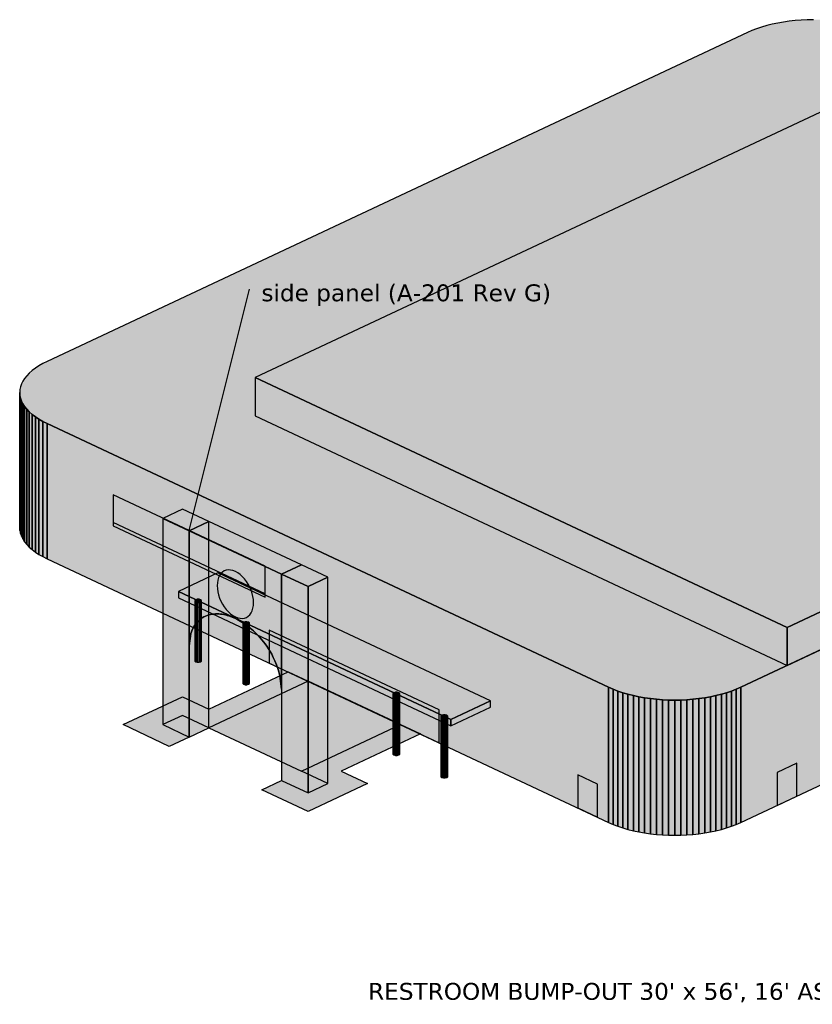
# Model space of a CAD drawing. Header units: inches. Extents: x 0.5 to 16.5, y 0.5 to 10.5.
# Tile 16 of 18: x 8.5 to 10.5, y 6.6 to 9. Entities that reach past the tile are written whole.
import ezdxf
from ezdxf.enums import TextEntityAlignment as Align

# ---------------------------------------------------------------- set-up
doc = ezdxf.new("R2010")
doc.units = ezdxf.units.IN
doc.header["$MEASUREMENT"] = 0
for name, color, linetype in [('A-ANNO-TEXT', 7, 'Continuous'), ('A-MASS', 7, 'Continuous'), ('C-SITE-DIAG', 7, 'Continuous')]:
    doc.layers.add(name, color=color, linetype=linetype)
doc.styles.add('KS-REG', font='DejaVuSans.ttf')

msp = doc.modelspace()

# ---------------------------------------------------------------- hatches: boundary and pattern name
at = {"layer": 'A-MASS', "true_color": 0xc9c6be}
for points in [[(12.0829, 8.1969), (12.0933, 8.2021), (12.1029, 8.2077), (12.1118, 8.2135), (12.1198, 8.2195), (12.127, 8.2258), (12.1333, 8.2323), (12.1386, 8.239), (12.143, 8.2458), (12.1465, 8.2528), (12.149, 8.2598), (12.1505, 8.267), (12.151, 8.2741), (12.1505, 8.2812), (12.149, 8.2883), (12.1465, 8.2954), (12.143, 8.3023), (12.1386, 8.3092), (12.1333, 8.3159), (12.127, 8.3224), (12.1198, 8.3287), (12.1118, 8.3347), (12.1029, 8.3405), (12.0933, 8.3461), (12.0829, 8.3513), (10.6856, 9.0072), (10.6745, 9.0121), (10.6628, 9.0167), (10.6504, 9.0208), (10.6375, 9.0246), (10.6241, 9.0279), (10.6102, 9.0309), (10.596, 9.0334), (10.5814, 9.0355), (10.5666, 9.0371), (10.5516, 9.0383), (10.5364, 9.039), (10.5212, 9.0392), (10.506, 9.039), (10.4909, 9.0383), (10.4759, 9.0371), (10.4611, 9.0355), (10.4465, 9.0334), (10.4323, 9.0309), (10.4184, 9.0279), (10.405, 9.0246), (10.3921, 9.0208), (10.3797, 9.0167), (10.368, 9.0121), (10.3568, 9.0072), (8.6144, 8.1892), (8.604, 8.184), (8.5943, 8.1785), (8.5855, 8.1727), (8.5774, 8.1666), (8.5703, 8.1603), (8.564, 8.1538), (8.5586, 8.1471), (8.5542, 8.1403), (8.5508, 8.1333), (8.5483, 8.1263), (8.5468, 8.1192), (8.5463, 8.112), (8.5468, 8.1049), (8.5483, 8.0978), (8.5508, 8.0907), (8.5542, 8.0838), (8.5586, 8.0769), (8.564, 8.0703), (8.5703, 8.0638), (8.5774, 8.0575), (8.5855, 8.0514), (8.5943, 8.0456), (8.604, 8.0401), (8.6144, 8.0349), (10.0116, 7.3789), (10.0227, 7.374), (10.0345, 7.3695), (10.0469, 7.3653), (10.0598, 7.3615), (10.0732, 7.3582), (10.0871, 7.3552), (10.1013, 7.3527), (10.1159, 7.3506), (10.1307, 7.349), (10.1457, 7.3478), (10.1608, 7.3471), (10.176, 7.3469), (10.1912, 7.3471), (10.2064, 7.3478), (10.2214, 7.349), (10.2362, 7.3506), (10.2508, 7.3527), (10.265, 7.3552), (10.2788, 7.3582), (10.2923, 7.3615), (10.3052, 7.3653), (10.3175, 7.3695), (10.3293, 7.374), (10.3404, 7.3789)], [(9.1322, 8.1491), (10.4555, 7.5278), (12.1979, 8.3459), (10.8747, 8.9671)], [(8.9411, 7.617), (9.6192, 7.2986), (9.7178, 7.3449), (9.0397, 7.6633)], [(8.9966, 7.5909), (8.9988, 7.5928), (8.9988, 7.5949), (8.9966, 7.5967), (8.9927, 7.5978), (8.9882, 7.5978), (8.9842, 7.5967), (8.982, 7.5949), (8.982, 7.5928), (8.9842, 7.5909), (8.9882, 7.5899), (8.9927, 7.5899)], [(9.1158, 7.535), (9.118, 7.5368), (9.118, 7.539), (9.1158, 7.5408), (9.1118, 7.5418), (9.1073, 7.5418), (9.1034, 7.5408), (9.1012, 7.539), (9.1012, 7.5368), (9.1034, 7.535), (9.1073, 7.5339), (9.1118, 7.5339)], [(9.4897, 7.3594), (9.492, 7.3613), (9.492, 7.3634), (9.4897, 7.3652), (9.4858, 7.3663), (9.4813, 7.3663), (9.4774, 7.3652), (9.4751, 7.3634), (9.4751, 7.3613), (9.4774, 7.3594), (9.4813, 7.3584), (9.4858, 7.3584)], [(9.6089, 7.3035), (9.6112, 7.3053), (9.6112, 7.3074), (9.6089, 7.3093), (9.605, 7.3103), (9.6005, 7.3103), (9.5966, 7.3093), (9.5943, 7.3074), (9.5943, 7.3053), (9.5966, 7.3035), (9.6005, 7.3024), (9.605, 7.3024)]]:
    msp.add_hatch(color=7, dxfattribs=at).paths.add_polyline_path(points)
at = {"layer": 'A-MASS', "true_color": 0x918f89}
for points in [[(10.4555, 7.4329), (12.1979, 8.2509), (12.1979, 8.3459), (10.4555, 7.5278)], [(10.3404, 7.0428), (12.0829, 7.8608), (12.0829, 8.1969), (10.3404, 7.3789)], [(8.9966, 7.4421), (8.9988, 7.444), (8.9988, 7.5928), (8.9966, 7.5909)], [(8.9927, 7.4411), (8.9966, 7.4421), (8.9966, 7.5909), (8.9927, 7.5899)], [(9.1118, 7.3851), (9.1158, 7.3862), (9.1158, 7.535), (9.1118, 7.5339)], [(9.1158, 7.3862), (9.118, 7.388), (9.118, 7.5368), (9.1158, 7.535)], [(10.3175, 7.0333), (10.3293, 7.0379), (10.3293, 7.374), (10.3175, 7.3695)], [(10.3293, 7.0379), (10.3404, 7.0428), (10.3404, 7.3789), (10.3293, 7.374)], [(9.4813, 7.2096), (9.4858, 7.2096), (9.4858, 7.3584), (9.4813, 7.3584)], [(9.4858, 7.2096), (9.4897, 7.2106), (9.4897, 7.3594), (9.4858, 7.3584)], [(9.4897, 7.2106), (9.492, 7.2124), (9.492, 7.3613), (9.4897, 7.3594)], [(10.176, 7.0108), (10.1912, 7.011), (10.1912, 7.3471), (10.176, 7.3469)], [(10.1912, 7.011), (10.2064, 7.0117), (10.2064, 7.3478), (10.1912, 7.3471)], [(10.2064, 7.0117), (10.2214, 7.0129), (10.2214, 7.349), (10.2064, 7.3478)], [(10.2214, 7.0129), (10.2362, 7.0145), (10.2362, 7.3506), (10.2214, 7.349)], [(10.2362, 7.0145), (10.2508, 7.0166), (10.2508, 7.3527), (10.2362, 7.3506)], [(10.2508, 7.0166), (10.265, 7.0191), (10.265, 7.3552), (10.2508, 7.3527)], [(10.265, 7.0191), (10.2788, 7.0221), (10.2788, 7.3582), (10.265, 7.3552)], [(10.2788, 7.0221), (10.2923, 7.0254), (10.2923, 7.3615), (10.2788, 7.3582)], [(10.2923, 7.0254), (10.3052, 7.0292), (10.3052, 7.3653), (10.2923, 7.3615)], [(10.3052, 7.0292), (10.3175, 7.0333), (10.3175, 7.3695), (10.3052, 7.3653)], [(9.6192, 7.2832), (9.7178, 7.3295), (9.7178, 7.3449), (9.6192, 7.2986)], [(9.6005, 7.1536), (9.605, 7.1536), (9.605, 7.3024), (9.6005, 7.3024)], [(9.605, 7.1536), (9.6089, 7.1547), (9.6089, 7.3035), (9.605, 7.3024)], [(9.6089, 7.1547), (9.6112, 7.1565), (9.6112, 7.3053), (9.6089, 7.3035)]]:
    msp.add_hatch(color=7, dxfattribs=at).paths.add_polyline_path(points)
at = {"layer": 'A-MASS', "true_color": 0x394c5a}
for points in [[(10.3404, 7.248), (12.0829, 8.0661), (12.0829, 8.1764), (10.3404, 7.3584)], [(10.3404, 7.0582), (12.0829, 7.8762), (12.0829, 8.0199), (10.3404, 7.2018)], [(10.3052, 7.2345), (10.3175, 7.2386), (10.3175, 7.3489), (10.3052, 7.3448)], [(10.3175, 7.2386), (10.3293, 7.2431), (10.3293, 7.3535), (10.3175, 7.3489)], [(10.3293, 7.2431), (10.3404, 7.248), (10.3404, 7.3584), (10.3293, 7.3535)], [(10.176, 7.2161), (10.1912, 7.2163), (10.1912, 7.3266), (10.176, 7.3264)], [(10.1912, 7.2163), (10.2064, 7.217), (10.2064, 7.3273), (10.1912, 7.3266)], [(10.2064, 7.217), (10.2214, 7.2182), (10.2214, 7.3285), (10.2064, 7.3273)], [(10.2214, 7.2182), (10.2362, 7.2198), (10.2362, 7.3301), (10.2214, 7.3285)], [(10.2362, 7.2198), (10.2508, 7.2219), (10.2508, 7.3322), (10.2362, 7.3301)], [(10.2508, 7.2219), (10.265, 7.2244), (10.265, 7.3347), (10.2508, 7.3322)], [(10.265, 7.2244), (10.2788, 7.2273), (10.2788, 7.3376), (10.265, 7.3347)], [(10.2788, 7.2273), (10.2923, 7.2307), (10.2923, 7.341), (10.2788, 7.3376)], [(10.2923, 7.2307), (10.3052, 7.2345), (10.3052, 7.3448), (10.2923, 7.341)], [(10.3293, 7.0533), (10.3404, 7.0582), (10.3404, 7.2018), (10.3293, 7.197)], [(10.2362, 7.0299), (10.2508, 7.032), (10.2508, 7.1757), (10.2362, 7.1736)], [(10.2508, 7.032), (10.265, 7.0345), (10.265, 7.1782), (10.2508, 7.1757)], [(10.265, 7.0345), (10.2788, 7.0374), (10.2788, 7.1811), (10.265, 7.1782)], [(10.2788, 7.0374), (10.2923, 7.0408), (10.2923, 7.1845), (10.2788, 7.1811)], [(10.2923, 7.0408), (10.3052, 7.0446), (10.3052, 7.1883), (10.2923, 7.1845)], [(10.3052, 7.0446), (10.3175, 7.0487), (10.3175, 7.1924), (10.3052, 7.1883)], [(10.3175, 7.0487), (10.3293, 7.0533), (10.3293, 7.197), (10.3175, 7.1924)], [(10.176, 7.0262), (10.1912, 7.0264), (10.1912, 7.1701), (10.176, 7.1699)], [(10.1912, 7.0264), (10.2064, 7.0271), (10.2064, 7.1708), (10.1912, 7.1701)], [(10.2064, 7.0271), (10.2214, 7.0283), (10.2214, 7.172), (10.2064, 7.1708)], [(10.2214, 7.0283), (10.2362, 7.0299), (10.2362, 7.1736), (10.2214, 7.172)]]:
    msp.add_hatch(color=7, dxfattribs=at).paths.add_polyline_path(points)
at = {"layer": 'A-MASS', "true_color": 0xb5b2ab}
for points in [[(9.1322, 8.0541), (10.4555, 7.4329), (10.4555, 7.5278), (9.1322, 8.1491)], [(8.5463, 7.7759), (8.5468, 7.7688), (8.5468, 8.1049), (8.5463, 8.112)], [(8.5468, 7.7688), (8.5483, 7.7617), (8.5483, 8.0978), (8.5468, 8.1049)], [(8.5483, 7.7617), (8.5508, 7.7546), (8.5508, 8.0907), (8.5483, 8.0978)], [(8.5508, 7.7546), (8.5542, 7.7477), (8.5542, 8.0838), (8.5508, 8.0907)], [(8.5542, 7.7477), (8.5586, 7.7408), (8.5586, 8.0769), (8.5542, 8.0838)], [(8.5586, 7.7408), (8.564, 7.7341), (8.564, 8.0703), (8.5586, 8.0769)], [(8.564, 7.7341), (8.5703, 7.7276), (8.5703, 8.0638), (8.564, 8.0703)], [(8.5703, 7.7276), (8.5774, 7.7213), (8.5774, 8.0575), (8.5703, 8.0638)], [(8.5774, 7.7213), (8.5855, 7.7153), (8.5855, 8.0514), (8.5774, 8.0575)], [(8.5855, 7.7153), (8.5943, 7.7095), (8.5943, 8.0456), (8.5855, 8.0514)], [(8.5943, 7.7095), (8.604, 7.7039), (8.604, 8.0401), (8.5943, 8.0456)], [(8.604, 7.7039), (8.6144, 7.6987), (8.6144, 8.0349), (8.604, 8.0401)], [(8.6144, 7.6987), (10.0116, 7.0428), (10.0116, 7.3789), (8.6144, 8.0349)], [(8.9411, 7.6016), (9.6192, 7.2832), (9.6192, 7.2986), (8.9411, 7.617)], [(8.982, 7.444), (8.9842, 7.4421), (8.9842, 7.5909), (8.982, 7.5928)], [(8.9842, 7.4421), (8.9882, 7.4411), (8.9882, 7.5899), (8.9842, 7.5909)], [(8.9882, 7.4411), (8.9927, 7.4411), (8.9927, 7.5899), (8.9882, 7.5899)], [(9.1012, 7.388), (9.1034, 7.3862), (9.1034, 7.535), (9.1012, 7.5368)], [(9.1034, 7.3862), (9.1073, 7.3851), (9.1073, 7.5339), (9.1034, 7.535)], [(9.1073, 7.3851), (9.1118, 7.3851), (9.1118, 7.5339), (9.1073, 7.5339)], [(10.0116, 7.0428), (10.0227, 7.0379), (10.0227, 7.374), (10.0116, 7.3789)], [(10.0227, 7.0379), (10.0345, 7.0333), (10.0345, 7.3695), (10.0227, 7.374)], [(9.4751, 7.2124), (9.4774, 7.2106), (9.4774, 7.3594), (9.4751, 7.3613)], [(9.4774, 7.2106), (9.4813, 7.2096), (9.4813, 7.3584), (9.4774, 7.3594)], [(10.0345, 7.0333), (10.0469, 7.0292), (10.0469, 7.3653), (10.0345, 7.3695)], [(10.0469, 7.0292), (10.0598, 7.0254), (10.0598, 7.3615), (10.0469, 7.3653)], [(10.0598, 7.0254), (10.0732, 7.0221), (10.0732, 7.3582), (10.0598, 7.3615)], [(10.0732, 7.0221), (10.0871, 7.0191), (10.0871, 7.3552), (10.0732, 7.3582)], [(10.0871, 7.0191), (10.1013, 7.0166), (10.1013, 7.3527), (10.0871, 7.3552)], [(10.1013, 7.0166), (10.1159, 7.0145), (10.1159, 7.3506), (10.1013, 7.3527)], [(10.1159, 7.0145), (10.1307, 7.0129), (10.1307, 7.349), (10.1159, 7.3506)], [(10.1307, 7.0129), (10.1457, 7.0117), (10.1457, 7.3478), (10.1307, 7.349)], [(10.1457, 7.0117), (10.1608, 7.011), (10.1608, 7.3471), (10.1457, 7.3478)], [(10.1608, 7.011), (10.176, 7.0108), (10.176, 7.3469), (10.1608, 7.3471)], [(9.5943, 7.1565), (9.5966, 7.1547), (9.5966, 7.3035), (9.5943, 7.3053)], [(9.5966, 7.1547), (9.6005, 7.1536), (9.6005, 7.3024), (9.5966, 7.3035)]]:
    msp.add_hatch(color=7, dxfattribs=at).paths.add_polyline_path(points)
at = {"layer": 'A-MASS', "true_color": 0x475f70}
for points in [[(8.5463, 7.9812), (8.5468, 7.974), (8.5468, 8.0844), (8.5463, 8.0915)], [(8.5468, 7.974), (8.5483, 7.9669), (8.5483, 8.0773), (8.5468, 8.0844)], [(8.5483, 7.9669), (8.5508, 7.9599), (8.5508, 8.0702), (8.5483, 8.0773)], [(8.5508, 7.9599), (8.5542, 7.9529), (8.5542, 8.0633), (8.5508, 8.0702)], [(8.5542, 7.9529), (8.5586, 7.9461), (8.5586, 8.0564), (8.5542, 8.0633)], [(8.5586, 7.9461), (8.564, 7.9394), (8.564, 8.0497), (8.5586, 8.0564)], [(8.564, 7.9394), (8.5703, 7.9329), (8.5703, 8.0432), (8.564, 8.0497)], [(8.5703, 7.9329), (8.5774, 7.9266), (8.5774, 8.0369), (8.5703, 8.0432)], [(8.5774, 7.9266), (8.5855, 7.9205), (8.5855, 8.0309), (8.5774, 8.0369)], [(8.5855, 7.9205), (8.5943, 7.9147), (8.5943, 8.0251), (8.5855, 8.0309)], [(8.5943, 7.9147), (8.604, 7.9092), (8.604, 8.0195), (8.5943, 8.0251)], [(8.604, 7.9092), (8.6144, 7.904), (8.6144, 8.0143), (8.604, 8.0195)], [(8.6144, 7.904), (10.0116, 7.248), (10.0116, 7.3584), (8.6144, 8.0143)], [(8.5463, 7.7913), (8.5468, 7.7842), (8.5468, 7.9278), (8.5463, 7.935)], [(8.5468, 7.7842), (8.5483, 7.7771), (8.5483, 7.9207), (8.5468, 7.9278)], [(8.5483, 7.7771), (8.5508, 7.77), (8.5508, 7.9137), (8.5483, 7.9207)], [(8.5508, 7.77), (8.5542, 7.7631), (8.5542, 7.9067), (8.5508, 7.9137)], [(8.5542, 7.7631), (8.5586, 7.7562), (8.5586, 7.8999), (8.5542, 7.9067)], [(8.5586, 7.7562), (8.564, 7.7495), (8.564, 7.8932), (8.5586, 7.8999)], [(8.564, 7.7495), (8.5703, 7.743), (8.5703, 7.8867), (8.564, 7.8932)], [(8.5703, 7.743), (8.5774, 7.7367), (8.5774, 7.8804), (8.5703, 7.8867)], [(8.5774, 7.7367), (8.5855, 7.7307), (8.5855, 7.8744), (8.5774, 7.8804)], [(8.5855, 7.7307), (8.5943, 7.7249), (8.5943, 7.8685), (8.5855, 7.8744)], [(8.5943, 7.7249), (8.604, 7.7193), (8.604, 7.863), (8.5943, 7.8685)], [(8.604, 7.7193), (8.6144, 7.7141), (8.6144, 7.8578), (8.604, 7.863)], [(8.6144, 7.7141), (10.0116, 7.0582), (10.0116, 7.2018), (8.6144, 7.8578)], [(10.0116, 7.248), (10.0227, 7.2431), (10.0227, 7.3535), (10.0116, 7.3584)], [(10.0227, 7.2431), (10.0345, 7.2386), (10.0345, 7.3489), (10.0227, 7.3535)], [(10.0345, 7.2386), (10.0469, 7.2345), (10.0469, 7.3448), (10.0345, 7.3489)], [(10.0469, 7.2345), (10.0598, 7.2307), (10.0598, 7.341), (10.0469, 7.3448)], [(10.0598, 7.2307), (10.0732, 7.2273), (10.0732, 7.3376), (10.0598, 7.341)], [(10.0732, 7.2273), (10.0871, 7.2244), (10.0871, 7.3347), (10.0732, 7.3376)], [(10.0871, 7.2244), (10.1013, 7.2219), (10.1013, 7.3322), (10.0871, 7.3347)], [(10.1013, 7.2219), (10.1159, 7.2198), (10.1159, 7.3301), (10.1013, 7.3322)], [(10.1159, 7.2198), (10.1307, 7.2182), (10.1307, 7.3285), (10.1159, 7.3301)], [(10.1307, 7.2182), (10.1457, 7.217), (10.1457, 7.3273), (10.1307, 7.3285)], [(10.1457, 7.217), (10.1608, 7.2163), (10.1608, 7.3266), (10.1457, 7.3273)], [(10.1608, 7.2163), (10.176, 7.2161), (10.176, 7.3264), (10.1608, 7.3266)], [(10.0116, 7.0582), (10.0227, 7.0533), (10.0227, 7.197), (10.0116, 7.2018)], [(10.0227, 7.0533), (10.0345, 7.0487), (10.0345, 7.1924), (10.0227, 7.197)], [(10.0345, 7.0487), (10.0469, 7.0446), (10.0469, 7.1883), (10.0345, 7.1924)], [(10.0469, 7.0446), (10.0598, 7.0408), (10.0598, 7.1845), (10.0469, 7.1883)], [(10.0598, 7.0408), (10.0732, 7.0374), (10.0732, 7.1811), (10.0598, 7.1845)], [(10.0732, 7.0374), (10.0871, 7.0345), (10.0871, 7.1782), (10.0732, 7.1811)], [(10.0871, 7.0345), (10.1013, 7.032), (10.1013, 7.1757), (10.0871, 7.1782)], [(10.1013, 7.032), (10.1159, 7.0299), (10.1159, 7.1736), (10.1013, 7.1757)], [(10.1159, 7.0299), (10.1307, 7.0283), (10.1307, 7.172), (10.1159, 7.1736)], [(10.1307, 7.0283), (10.1457, 7.0271), (10.1457, 7.1708), (10.1307, 7.172)], [(10.1457, 7.0271), (10.1608, 7.0264), (10.1608, 7.1701), (10.1457, 7.1708)], [(10.1608, 7.0264), (10.176, 7.0262), (10.176, 7.1699), (10.1608, 7.1701)]]:
    msp.add_hatch(color=7, dxfattribs=at).paths.add_polyline_path(points)
at = {"layer": 'A-MASS', "true_color": 0x171717}
for points in [[(8.7788, 7.7806), (9.1568, 7.6031), (9.1568, 7.6801), (8.7788, 7.8576)], [(9.1281, 7.5892), (9.1277, 7.5968), (9.1265, 7.6046), (9.1246, 7.6125), (9.122, 7.6203), (9.1187, 7.628), (9.1148, 7.6354), (9.1104, 7.6423), (9.1055, 7.6487), (9.1002, 7.6545), (9.0946, 7.6595), (9.0888, 7.6637), (9.0829, 7.6669), (9.077, 7.6692), (9.0712, 7.6705), (9.0656, 7.6707), (9.0603, 7.67), (9.0554, 7.6682), (9.0509, 7.6654), (9.047, 7.6617), (9.0437, 7.6571), (9.0411, 7.6517), (9.0392, 7.6456), (9.0381, 7.6389), (9.0377, 7.6317), (9.0381, 7.6241), (9.0392, 7.6164), (9.0411, 7.6085), (9.0437, 7.6006), (9.047, 7.5929), (9.0509, 7.5856), (9.0554, 7.5786), (9.0603, 7.5722), (9.0656, 7.5664), (9.0712, 7.5614), (9.077, 7.5573), (9.0829, 7.554), (9.0888, 7.5517), (9.0946, 7.5504), (9.1002, 7.5502), (9.1055, 7.551), (9.1104, 7.5528), (9.1148, 7.5555), (9.1187, 7.5593), (9.122, 7.5639), (9.1246, 7.5693), (9.1265, 7.5754), (9.1277, 7.5821)], [(9.9349, 7.0788), (9.9842, 7.0556), (9.9842, 7.1377), (9.9349, 7.1609)]]:
    msp.add_hatch(color=7, dxfattribs=at).paths.add_polyline_path(points)
at = {"layer": 'A-MASS', "true_color": 0xcc0000}
for points in [[(8.9021, 7.799), (8.9678, 7.7681), (9.0171, 7.7913), (8.9514, 7.8222)], [(8.9678, 7.7681), (9.1979, 7.6601), (9.2473, 7.6833), (9.0171, 7.7913)], [(9.1979, 7.6601), (9.2637, 7.6292), (9.313, 7.6524), (9.2473, 7.6833)]]:
    msp.add_hatch(color=7, dxfattribs=at).paths.add_polyline_path(points)
at = {"layer": 'A-MASS', "true_color": 0xb80000}
for points in [[(8.7788, 7.7806), (9.1568, 7.6031), (9.1568, 7.6114), (8.7788, 7.7889)], [(8.9021, 7.2859), (8.9678, 7.255), (8.9678, 7.7681), (8.9021, 7.799)], [(8.9678, 7.4818), (8.9719, 7.5122), (8.976, 7.5233), (8.9801, 7.531), (8.9842, 7.537), (8.9884, 7.5418), (8.9925, 7.5458), (8.9966, 7.5491), (9.0007, 7.5518), (9.0048, 7.5541), (9.0089, 7.5561), (9.013, 7.5576), (9.0171, 7.5589), (9.0212, 7.5598), (9.0253, 7.5606), (9.0295, 7.561), (9.0336, 7.5613), (9.0377, 7.5613), (9.0418, 7.5612), (9.0459, 7.5608), (9.05, 7.5603), (9.0541, 7.5595), (9.0582, 7.5587), (9.0623, 7.5576), (9.0664, 7.5564), (9.0705, 7.555), (9.0747, 7.5535), (9.0788, 7.5518), (9.0829, 7.5499), (9.087, 7.5479), (9.0911, 7.5457), (9.0952, 7.5434), (9.0993, 7.5409), (9.1034, 7.5383), (9.1075, 7.5355), (9.1116, 7.5325), (9.1158, 7.5294), (9.1199, 7.5261), (9.124, 7.5226), (9.1281, 7.5189), (9.1322, 7.515), (9.1363, 7.5109), (9.1404, 7.5065), (9.1445, 7.502), (9.1486, 7.4971), (9.1527, 7.492), (9.1568, 7.4866), (9.161, 7.4808), (9.1651, 7.4747), (9.1692, 7.468), (9.1733, 7.4609), (9.1774, 7.4531), (9.1815, 7.4444), (9.1856, 7.4345), (9.1897, 7.4229), (9.1938, 7.408), (9.1979, 7.3738), (9.1979, 7.6601), (8.9678, 7.7681)], [(9.1979, 7.1469), (9.2637, 7.1161), (9.2637, 7.6292), (9.1979, 7.6601)]]:
    msp.add_hatch(color=7, dxfattribs=at).paths.add_polyline_path(points)
at = {"layer": 'A-MASS', "true_color": 0x930000}
for points in [[(8.9678, 7.255), (9.0171, 7.2781), (9.0171, 7.7913), (8.9678, 7.7681)], [(9.2637, 7.1161), (9.313, 7.1392), (9.313, 7.6524), (9.2637, 7.6292)]]:
    msp.add_hatch(color=7, dxfattribs=at).paths.add_polyline_path(points)
at = {"layer": 'A-MASS', "true_color": 0x98b2c7}
msp.add_hatch(color=7, dxfattribs=at).paths.add_polyline_path([(9.1671, 7.4392), (9.5904, 7.2405), (9.5904, 7.3226), (9.1671, 7.5213)])
at = {"layer": 'A-MASS', "true_color": 0x131313}
msp.add_hatch(color=7, dxfattribs=at).paths.add_polyline_path([(10.4308, 7.0852), (10.4801, 7.1084), (10.4801, 7.1905), (10.4308, 7.1673)])
at = {"layer": 'C-SITE-DIAG', "true_color": 0xd9b79a}
for points in [[(9.2144, 7.4171), (9.2637, 7.3939), (9.0171, 7.2781), (8.9514, 7.309), (8.9021, 7.2859), (8.9678, 7.255), (8.9185, 7.2318), (8.8034, 7.2859), (8.9514, 7.3553), (9.0171, 7.3244)], [(9.3459, 7.1701), (9.4116, 7.1392), (9.2637, 7.0698), (9.1486, 7.1238), (9.1979, 7.1469), (9.2637, 7.1161), (9.313, 7.1392), (9.2473, 7.1701), (9.4938, 7.2859), (9.5432, 7.2627)]]:
    msp.add_hatch(color=7, dxfattribs=at).paths.add_polyline_path(points)
at = {"layer": 'C-SITE-DIAG', "true_color": 0xb5654a}
msp.add_hatch(color=7, dxfattribs=at).paths.add_polyline_path([(9.0171, 7.2781), (9.2473, 7.1701), (9.4938, 7.2859), (9.2637, 7.3939)])

# ---------------------------------------------------------------- linework, layer by layer
at = {"layer": 'A-ANNO-TEXT'}
msp.add_line((8.9678, 7.7689), (9.1178, 8.3689), dxfattribs=at)
at = {"layer": 'A-MASS'}
msp.add_lwpolyline([(10.5212, 9.0392), (10.506, 9.039), (10.4909, 9.0383), (10.4759, 9.0371), (10.4611, 9.0355), (10.4465, 9.0334), (10.4323, 9.0309), (10.4184, 9.0279), (10.405, 9.0246), (10.3921, 9.0208), (10.3797, 9.0167), (10.368, 9.0121), (10.3568, 9.0072), (8.6144, 8.1892), (8.604, 8.184), (8.5943, 8.1785), (8.5855, 8.1727), (8.5774, 8.1666), (8.5703, 8.1603), (8.564, 8.1538), (8.5586, 8.1471), (8.5542, 8.1403), (8.5508, 8.1333), (8.5483, 8.1263), (8.5468, 8.1192), (8.5463, 8.112), (8.5468, 8.1049), (8.5483, 8.0978), (8.5508, 8.0907), (8.5542, 8.0838), (8.5586, 8.0769), (8.564, 8.0703), (8.5703, 8.0638), (8.5774, 8.0575), (8.5855, 8.0514), (8.5943, 8.0456), (8.604, 8.0401), (8.6144, 8.0349), (10.0116, 7.3789), (10.0227, 7.374), (10.0345, 7.3695), (10.0469, 7.3653), (10.0598, 7.3615), (10.0732, 7.3582), (10.0871, 7.3552), (10.1013, 7.3527), (10.1159, 7.3506), (10.1307, 7.349), (10.1457, 7.3478), (10.1608, 7.3471), (10.176, 7.3469), (10.1912, 7.3471), (10.2064, 7.3478), (10.2214, 7.349), (10.2362, 7.3506), (10.2508, 7.3527), (10.265, 7.3552), (10.2788, 7.3582), (10.2923, 7.3615), (10.3052, 7.3653), (10.3175, 7.3695), (10.3293, 7.374), (10.3404, 7.3789), (12.0829, 8.1969)], dxfattribs=at)
for points in [[(9.1322, 8.1491), (10.4555, 7.5278), (12.1979, 8.3459), (10.8747, 8.9671)], [(10.4555, 7.4329), (12.1979, 8.2509), (12.1979, 8.3459), (10.4555, 7.5278)], [(10.3404, 7.0428), (12.0829, 7.8608), (12.0829, 8.1969), (10.3404, 7.3789)], [(9.1322, 8.0541), (10.4555, 7.4329), (10.4555, 7.5278), (9.1322, 8.1491)], [(8.5463, 7.7759), (8.5468, 7.7688), (8.5468, 8.1049), (8.5463, 8.112)], [(8.5468, 7.7688), (8.5483, 7.7617), (8.5483, 8.0978), (8.5468, 8.1049)], [(8.5483, 7.7617), (8.5508, 7.7546), (8.5508, 8.0907), (8.5483, 8.0978)], [(8.5508, 7.7546), (8.5542, 7.7477), (8.5542, 8.0838), (8.5508, 8.0907)], [(8.5542, 7.7477), (8.5586, 7.7408), (8.5586, 8.0769), (8.5542, 8.0838)], [(8.5586, 7.7408), (8.564, 7.7341), (8.564, 8.0703), (8.5586, 8.0769)], [(8.564, 7.7341), (8.5703, 7.7276), (8.5703, 8.0638), (8.564, 8.0703)], [(8.5703, 7.7276), (8.5774, 7.7213), (8.5774, 8.0575), (8.5703, 8.0638)], [(8.5774, 7.7213), (8.5855, 7.7153), (8.5855, 8.0514), (8.5774, 8.0575)], [(8.5855, 7.7153), (8.5943, 7.7095), (8.5943, 8.0456), (8.5855, 8.0514)], [(8.5943, 7.7095), (8.604, 7.7039), (8.604, 8.0401), (8.5943, 8.0456)], [(8.604, 7.7039), (8.6144, 7.6987), (8.6144, 8.0349), (8.604, 8.0401)], [(8.6144, 7.6987), (10.0116, 7.0428), (10.0116, 7.3789), (8.6144, 8.0349)], [(8.7788, 7.7806), (9.1568, 7.6031), (9.1568, 7.6801), (8.7788, 7.8576)], [(8.9021, 7.799), (8.9678, 7.7681), (9.0171, 7.7913), (8.9514, 7.8222)], [(8.7788, 7.7806), (9.1568, 7.6031), (9.1568, 7.6114), (8.7788, 7.7889)], [(8.9021, 7.2859), (8.9678, 7.255), (8.9678, 7.7681), (8.9021, 7.799)], [(8.9678, 7.255), (9.0171, 7.2781), (9.0171, 7.7913), (8.9678, 7.7681)], [(8.9678, 7.7681), (9.1979, 7.6601), (9.2473, 7.6833), (9.0171, 7.7913)], [(8.9678, 7.4818), (8.9719, 7.5122), (8.976, 7.5233), (8.9801, 7.531), (8.9842, 7.537), (8.9884, 7.5418), (8.9925, 7.5458), (8.9966, 7.5491), (9.0007, 7.5518), (9.0048, 7.5541), (9.0089, 7.5561), (9.013, 7.5576), (9.0171, 7.5589), (9.0212, 7.5598), (9.0253, 7.5606), (9.0295, 7.561), (9.0336, 7.5613), (9.0377, 7.5613), (9.0418, 7.5612), (9.0459, 7.5608), (9.05, 7.5603), (9.0541, 7.5595), (9.0582, 7.5587), (9.0623, 7.5576), (9.0664, 7.5564), (9.0705, 7.555), (9.0747, 7.5535), (9.0788, 7.5518), (9.0829, 7.5499), (9.087, 7.5479), (9.0911, 7.5457), (9.0952, 7.5434), (9.0993, 7.5409), (9.1034, 7.5383), (9.1075, 7.5355), (9.1116, 7.5325), (9.1158, 7.5294), (9.1199, 7.5261), (9.124, 7.5226), (9.1281, 7.5189), (9.1322, 7.515), (9.1363, 7.5109), (9.1404, 7.5065), (9.1445, 7.502), (9.1486, 7.4971), (9.1527, 7.492), (9.1568, 7.4866), (9.161, 7.4808), (9.1651, 7.4747), (9.1692, 7.468), (9.1733, 7.4609), (9.1774, 7.4531), (9.1815, 7.4444), (9.1856, 7.4345), (9.1897, 7.4229), (9.1938, 7.408), (9.1979, 7.3738), (9.1979, 7.6601), (8.9678, 7.7681)], [(9.1281, 7.5892), (9.1277, 7.5968), (9.1265, 7.6046), (9.1246, 7.6125), (9.122, 7.6203), (9.1187, 7.628), (9.1148, 7.6354), (9.1104, 7.6423), (9.1055, 7.6487), (9.1002, 7.6545), (9.0946, 7.6595), (9.0888, 7.6637), (9.0829, 7.6669), (9.077, 7.6692), (9.0712, 7.6705), (9.0656, 7.6707), (9.0603, 7.67), (9.0554, 7.6682), (9.0509, 7.6654), (9.047, 7.6617), (9.0437, 7.6571), (9.0411, 7.6517), (9.0392, 7.6456), (9.0381, 7.6389), (9.0377, 7.6317), (9.0381, 7.6241), (9.0392, 7.6164), (9.0411, 7.6085), (9.0437, 7.6006), (9.047, 7.5929), (9.0509, 7.5856), (9.0554, 7.5786), (9.0603, 7.5722), (9.0656, 7.5664), (9.0712, 7.5614), (9.077, 7.5573), (9.0829, 7.554), (9.0888, 7.5517), (9.0946, 7.5504), (9.1002, 7.5502), (9.1055, 7.551), (9.1104, 7.5528), (9.1148, 7.5555), (9.1187, 7.5593), (9.122, 7.5639), (9.1246, 7.5693), (9.1265, 7.5754), (9.1277, 7.5821)], [(9.1979, 7.6601), (9.2637, 7.6292), (9.313, 7.6524), (9.2473, 7.6833)], [(8.9411, 7.617), (9.6192, 7.2986), (9.7178, 7.3449), (9.0397, 7.6633)], [(9.1979, 7.1469), (9.2637, 7.1161), (9.2637, 7.6292), (9.1979, 7.6601)], [(9.2637, 7.1161), (9.313, 7.1392), (9.313, 7.6524), (9.2637, 7.6292)], [(8.9411, 7.6016), (9.6192, 7.2832), (9.6192, 7.2986), (8.9411, 7.617)], [(8.9966, 7.5909), (8.9988, 7.5928), (8.9988, 7.5949), (8.9966, 7.5967), (8.9927, 7.5978), (8.9882, 7.5978), (8.9842, 7.5967), (8.982, 7.5949), (8.982, 7.5928), (8.9842, 7.5909), (8.9882, 7.5899), (8.9927, 7.5899)], [(8.982, 7.444), (8.9842, 7.4421), (8.9842, 7.5909), (8.982, 7.5928)], [(8.9966, 7.4421), (8.9988, 7.444), (8.9988, 7.5928), (8.9966, 7.5909)], [(8.9842, 7.4421), (8.9882, 7.4411), (8.9882, 7.5899), (8.9842, 7.5909)], [(8.9882, 7.4411), (8.9927, 7.4411), (8.9927, 7.5899), (8.9882, 7.5899)], [(8.9927, 7.4411), (8.9966, 7.4421), (8.9966, 7.5909), (8.9927, 7.5899)], [(8.9884, 7.5418), (8.9925, 7.5458), (8.9925, 7.5458), (8.9884, 7.5418)], [(8.9925, 7.5458), (8.9966, 7.5491), (8.9966, 7.5491), (8.9925, 7.5458)], [(8.9966, 7.5491), (9.0007, 7.5518), (9.0007, 7.5518), (8.9966, 7.5491)], [(9.0007, 7.5518), (9.0048, 7.5541), (9.0048, 7.5541), (9.0007, 7.5518)], [(9.0048, 7.5541), (9.0089, 7.5561), (9.0089, 7.5561), (9.0048, 7.5541)], [(9.0089, 7.5561), (9.013, 7.5576), (9.013, 7.5576), (9.0089, 7.5561)], [(9.013, 7.5576), (9.0171, 7.5589), (9.0171, 7.5589), (9.013, 7.5576)], [(9.0171, 7.5589), (9.0212, 7.5598), (9.0212, 7.5598), (9.0171, 7.5589)], [(9.0212, 7.5598), (9.0253, 7.5606), (9.0253, 7.5606), (9.0212, 7.5598)], [(9.0253, 7.5606), (9.0295, 7.561), (9.0295, 7.561), (9.0253, 7.5606)], [(9.0295, 7.561), (9.0336, 7.5613), (9.0336, 7.5613), (9.0295, 7.561)], [(9.0336, 7.5613), (9.0377, 7.5613), (9.0377, 7.5613), (9.0336, 7.5613)], [(9.0377, 7.5613), (9.0418, 7.5612), (9.0418, 7.5612), (9.0377, 7.5613)], [(9.0418, 7.5612), (9.0459, 7.5608), (9.0459, 7.5608), (9.0418, 7.5612)], [(9.0459, 7.5608), (9.05, 7.5603), (9.05, 7.5603), (9.0459, 7.5608)], [(9.05, 7.5603), (9.0541, 7.5595), (9.0541, 7.5595), (9.05, 7.5603)], [(9.0541, 7.5595), (9.0582, 7.5587), (9.0582, 7.5587), (9.0541, 7.5595)], [(9.0582, 7.5587), (9.0623, 7.5576), (9.0623, 7.5576), (9.0582, 7.5587)], [(9.0623, 7.5576), (9.0664, 7.5564), (9.0664, 7.5564), (9.0623, 7.5576)], [(9.0664, 7.5564), (9.0705, 7.555), (9.0705, 7.555), (9.0664, 7.5564)], [(9.0705, 7.555), (9.0747, 7.5535), (9.0747, 7.5535), (9.0705, 7.555)], [(9.0747, 7.5535), (9.0788, 7.5518), (9.0788, 7.5518), (9.0747, 7.5535)], [(9.0788, 7.5518), (9.0829, 7.5499), (9.0829, 7.5499), (9.0788, 7.5518)], [(9.0829, 7.5499), (9.087, 7.5479), (9.087, 7.5479), (9.0829, 7.5499)], [(9.087, 7.5479), (9.0911, 7.5457), (9.0911, 7.5457), (9.087, 7.5479)], [(9.0911, 7.5457), (9.0952, 7.5434), (9.0952, 7.5434), (9.0911, 7.5457)], [(9.0952, 7.5434), (9.0993, 7.5409), (9.0993, 7.5409), (9.0952, 7.5434)], [(8.9719, 7.5122), (8.976, 7.5233), (8.976, 7.5233), (8.9719, 7.5122)], [(8.976, 7.5233), (8.9801, 7.531), (8.9801, 7.531), (8.976, 7.5233)], [(8.9801, 7.531), (8.9842, 7.537), (8.9842, 7.537), (8.9801, 7.531)], [(8.9842, 7.537), (8.9884, 7.5418), (8.9884, 7.5418), (8.9842, 7.537)], [(9.0993, 7.5409), (9.1034, 7.5383), (9.1034, 7.5383), (9.0993, 7.5409)], [(9.1158, 7.535), (9.118, 7.5368), (9.118, 7.539), (9.1158, 7.5408), (9.1118, 7.5418), (9.1073, 7.5418), (9.1034, 7.5408), (9.1012, 7.539), (9.1012, 7.5368), (9.1034, 7.535), (9.1073, 7.5339), (9.1118, 7.5339)], [(9.1012, 7.388), (9.1034, 7.3862), (9.1034, 7.535), (9.1012, 7.5368)], [(9.1034, 7.5383), (9.1075, 7.5355), (9.1075, 7.5355), (9.1034, 7.5383)], [(9.1034, 7.3862), (9.1073, 7.3851), (9.1073, 7.5339), (9.1034, 7.535)], [(9.1073, 7.3851), (9.1118, 7.3851), (9.1118, 7.5339), (9.1073, 7.5339)], [(9.1075, 7.5355), (9.1116, 7.5325), (9.1116, 7.5325), (9.1075, 7.5355)], [(9.1116, 7.5325), (9.1158, 7.5294), (9.1158, 7.5294), (9.1116, 7.5325)], [(9.1118, 7.3851), (9.1158, 7.3862), (9.1158, 7.535), (9.1118, 7.5339)], [(9.1158, 7.3862), (9.118, 7.388), (9.118, 7.5368), (9.1158, 7.535)], [(9.1158, 7.5294), (9.1199, 7.5261), (9.1199, 7.5261), (9.1158, 7.5294)], [(9.1199, 7.5261), (9.124, 7.5226), (9.124, 7.5226), (9.1199, 7.5261)], [(9.124, 7.5226), (9.1281, 7.5189), (9.1281, 7.5189), (9.124, 7.5226)], [(9.1281, 7.5189), (9.1322, 7.515), (9.1322, 7.515), (9.1281, 7.5189)], [(9.1671, 7.4392), (9.5904, 7.2405), (9.5904, 7.3226), (9.1671, 7.5213)], [(8.9678, 7.4818), (8.9719, 7.5122), (8.9719, 7.5122), (8.9678, 7.4818)], [(9.1322, 7.515), (9.1363, 7.5109), (9.1363, 7.5109), (9.1322, 7.515)], [(9.1363, 7.5109), (9.1404, 7.5065), (9.1404, 7.5065), (9.1363, 7.5109)], [(9.1404, 7.5065), (9.1445, 7.502), (9.1445, 7.502), (9.1404, 7.5065)], [(9.1445, 7.502), (9.1486, 7.4971), (9.1486, 7.4971), (9.1445, 7.502)], [(9.1486, 7.4971), (9.1527, 7.492), (9.1527, 7.492), (9.1486, 7.4971)], [(9.1527, 7.492), (9.1568, 7.4866), (9.1568, 7.4866), (9.1527, 7.492)], [(9.1568, 7.4866), (9.161, 7.4808), (9.161, 7.4808), (9.1568, 7.4866)], [(9.161, 7.4808), (9.1651, 7.4747), (9.1651, 7.4747), (9.161, 7.4808)], [(9.1651, 7.4747), (9.1692, 7.468), (9.1692, 7.468), (9.1651, 7.4747)], [(9.1692, 7.468), (9.1733, 7.4609), (9.1733, 7.4609), (9.1692, 7.468)], [(9.1733, 7.4609), (9.1774, 7.4531), (9.1774, 7.4531), (9.1733, 7.4609)], [(9.1774, 7.4531), (9.1815, 7.4444), (9.1815, 7.4444), (9.1774, 7.4531)], [(9.1815, 7.4444), (9.1856, 7.4345), (9.1856, 7.4345), (9.1815, 7.4444)], [(9.1856, 7.4345), (9.1897, 7.4229), (9.1897, 7.4229), (9.1856, 7.4345)], [(9.1897, 7.4229), (9.1938, 7.408), (9.1938, 7.408), (9.1897, 7.4229)], [(9.1938, 7.408), (9.1979, 7.3738), (9.1979, 7.3738), (9.1938, 7.408)], [(10.0116, 7.0428), (10.0227, 7.0379), (10.0227, 7.374), (10.0116, 7.3789)], [(10.0227, 7.0379), (10.0345, 7.0333), (10.0345, 7.3695), (10.0227, 7.374)], [(10.3175, 7.0333), (10.3293, 7.0379), (10.3293, 7.374), (10.3175, 7.3695)], [(10.3293, 7.0379), (10.3404, 7.0428), (10.3404, 7.3789), (10.3293, 7.374)], [(9.4897, 7.3594), (9.492, 7.3613), (9.492, 7.3634), (9.4897, 7.3652), (9.4858, 7.3663), (9.4813, 7.3663), (9.4774, 7.3652), (9.4751, 7.3634), (9.4751, 7.3613), (9.4774, 7.3594), (9.4813, 7.3584), (9.4858, 7.3584)], [(9.4751, 7.2124), (9.4774, 7.2106), (9.4774, 7.3594), (9.4751, 7.3613)], [(9.4774, 7.2106), (9.4813, 7.2096), (9.4813, 7.3584), (9.4774, 7.3594)], [(9.4813, 7.2096), (9.4858, 7.2096), (9.4858, 7.3584), (9.4813, 7.3584)], [(9.4858, 7.2096), (9.4897, 7.2106), (9.4897, 7.3594), (9.4858, 7.3584)], [(9.4897, 7.2106), (9.492, 7.2124), (9.492, 7.3613), (9.4897, 7.3594)], [(10.0345, 7.0333), (10.0469, 7.0292), (10.0469, 7.3653), (10.0345, 7.3695)], [(10.0469, 7.0292), (10.0598, 7.0254), (10.0598, 7.3615), (10.0469, 7.3653)], [(10.0598, 7.0254), (10.0732, 7.0221), (10.0732, 7.3582), (10.0598, 7.3615)], [(10.0732, 7.0221), (10.0871, 7.0191), (10.0871, 7.3552), (10.0732, 7.3582)], [(10.0871, 7.0191), (10.1013, 7.0166), (10.1013, 7.3527), (10.0871, 7.3552)], [(10.1013, 7.0166), (10.1159, 7.0145), (10.1159, 7.3506), (10.1013, 7.3527)], [(10.1159, 7.0145), (10.1307, 7.0129), (10.1307, 7.349), (10.1159, 7.3506)], [(10.1307, 7.0129), (10.1457, 7.0117), (10.1457, 7.3478), (10.1307, 7.349)], [(10.1457, 7.0117), (10.1608, 7.011), (10.1608, 7.3471), (10.1457, 7.3478)], [(10.1608, 7.011), (10.176, 7.0108), (10.176, 7.3469), (10.1608, 7.3471)], [(10.176, 7.0108), (10.1912, 7.011), (10.1912, 7.3471), (10.176, 7.3469)], [(10.1912, 7.011), (10.2064, 7.0117), (10.2064, 7.3478), (10.1912, 7.3471)], [(10.2064, 7.0117), (10.2214, 7.0129), (10.2214, 7.349), (10.2064, 7.3478)], [(10.2214, 7.0129), (10.2362, 7.0145), (10.2362, 7.3506), (10.2214, 7.349)], [(10.2362, 7.0145), (10.2508, 7.0166), (10.2508, 7.3527), (10.2362, 7.3506)], [(10.2508, 7.0166), (10.265, 7.0191), (10.265, 7.3552), (10.2508, 7.3527)], [(10.265, 7.0191), (10.2788, 7.0221), (10.2788, 7.3582), (10.265, 7.3552)], [(10.2788, 7.0221), (10.2923, 7.0254), (10.2923, 7.3615), (10.2788, 7.3582)], [(10.2923, 7.0254), (10.3052, 7.0292), (10.3052, 7.3653), (10.2923, 7.3615)], [(10.3052, 7.0292), (10.3175, 7.0333), (10.3175, 7.3695), (10.3052, 7.3653)], [(9.6192, 7.2832), (9.7178, 7.3295), (9.7178, 7.3449), (9.6192, 7.2986)], [(9.6089, 7.3035), (9.6112, 7.3053), (9.6112, 7.3074), (9.6089, 7.3093), (9.605, 7.3103), (9.6005, 7.3103), (9.5966, 7.3093), (9.5943, 7.3074), (9.5943, 7.3053), (9.5966, 7.3035), (9.6005, 7.3024), (9.605, 7.3024)], [(9.5943, 7.1565), (9.5966, 7.1547), (9.5966, 7.3035), (9.5943, 7.3053)], [(9.5966, 7.1547), (9.6005, 7.1536), (9.6005, 7.3024), (9.5966, 7.3035)], [(9.6005, 7.1536), (9.605, 7.1536), (9.605, 7.3024), (9.6005, 7.3024)], [(9.605, 7.1536), (9.6089, 7.1547), (9.6089, 7.3035), (9.605, 7.3024)], [(9.6089, 7.1547), (9.6112, 7.1565), (9.6112, 7.3053), (9.6089, 7.3035)], [(10.4308, 7.0852), (10.4801, 7.1084), (10.4801, 7.1905), (10.4308, 7.1673)], [(9.9349, 7.0788), (9.9842, 7.0556), (9.9842, 7.1377), (9.9349, 7.1609)]]:
    msp.add_lwpolyline(points, close=True, dxfattribs=at)
at = {"layer": 'C-SITE-DIAG'}
for points in [[(9.2144, 7.4171), (9.2637, 7.3939), (9.0171, 7.2781), (8.9514, 7.309), (8.9021, 7.2859), (8.9678, 7.255), (8.9185, 7.2318), (8.8034, 7.2859), (8.9514, 7.3553), (9.0171, 7.3244)], [(9.0171, 7.2781), (9.2473, 7.1701), (9.4938, 7.2859), (9.2637, 7.3939)], [(9.3459, 7.1701), (9.4116, 7.1392), (9.2637, 7.0698), (9.1486, 7.1238), (9.1979, 7.1469), (9.2637, 7.1161), (9.313, 7.1392), (9.2473, 7.1701), (9.4938, 7.2859), (9.5432, 7.2627)]]:
    msp.add_lwpolyline(points, close=True, dxfattribs=at)

# ---------------------------------------------------------------- texts
at = {"layer": 'A-ANNO-TEXT', "style": 'KS-REG'}
msp.add_text('side panel (A-201 Rev G)', height=0.042, dxfattribs=at).set_placement((9.1478, 8.3389))
msp.add_text("RESTROOM BUMP-OUT 30' x 56', 16' ASSUMED (D-072) · X11 S, X7 N", height=0.042, dxfattribs=at).set_placement((11.4016, 6.6016), align=Align.RIGHT)

doc.saveas('drawing.dxf')
